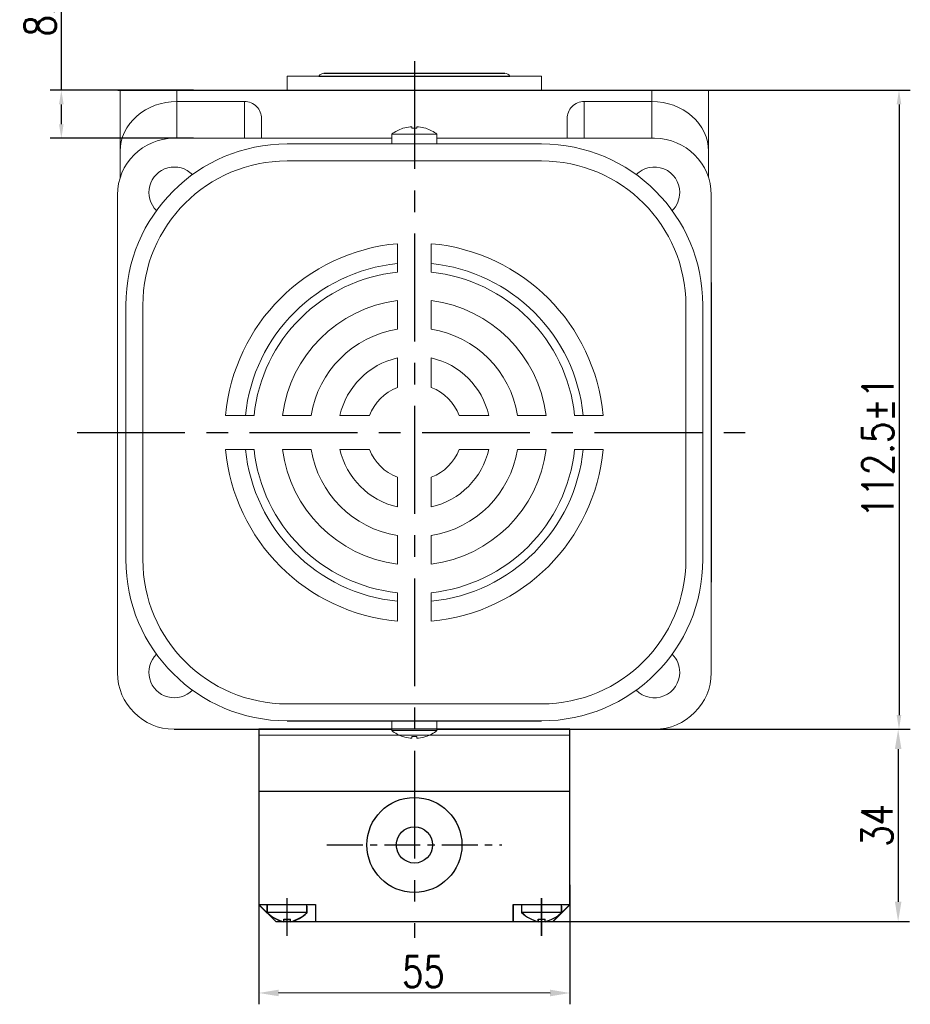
# Model space of a CAD drawing. Header units: inches. Extents: x 331 to 12887, y -474 to 4488.
# Tile 110 of 122: x 10946 to 11103, y 8 to 183. Entities that reach past the tile are written whole.
import ezdxf

# ---------------------------------------------------------------- set-up
doc = ezdxf.new("R2010")
doc.units = ezdxf.units.IN
doc.header["$LTSCALE"] = 10
doc.header["$MEASUREMENT"] = 0
doc.linetypes.add('CENTER', pattern=[10.16, 6.35, -1.27, 1.27, -1.27])
for name, color, linetype in [('1轮廓实线层', 7, 'Continuous'), ('3中心线层', 1, 'CENTER'), ('7标注层', 4, 'Continuous')]:
    doc.layers.add(name, color=color, linetype=linetype)
doc.styles.add('TH_GBDIM', font='romans.shx', dxfattribs={"width": 0.8, "bigfont": 'gbcbig.shx'})
doc.dimstyles.new('TH_GBDIM', dxfattribs={"dimtxt": 3.5, "dimasz": 2.5, "dimexe": 2, "dimexo": 0, "dimgap": 1, "dimtad": 1, "dimdec": 4, "dimdsep": 46, "dimtxsty": 'TH_GBDIM', "dimcen": 0.09, "dimclrd": 4, "dimclre": 4, "dimclrt": 3, "dimadec": 0, "dimazin": 0, "dimtfac": 1, "dimtdec": 4, "dimtmove": 0, "dimatfit": 3, "dimfxl": 1, "dimtzin": 0, "dimarcsym": 0})

# ---------------------------------------------------------------- blocks, each defined once
blk = doc.blocks.new('*D748')
at = {"layer": '7标注层', "color": 4, "lineweight": -2, "transparency": 16777216}
for p, q in [((10953.4, 170.07), (10953.4, 189.9)), ((10976.79, 170.07), (10951.4, 170.07)), ((10953.4, 164.07), (10953.4, 167.57)), ((10976.79, 161.57), (10951.4, 161.57))]:
    blk.add_line(p, q, dxfattribs=at)
at = {"layer": '7标注层', "color": 4, "transparency": 16777216}
for points in [[(10952.98, 167.57), (10953.81, 167.57), (10953.4, 170.07)], [(10952.98, 164.07), (10953.81, 164.07), (10953.4, 161.57)]]:
    blk.add_solid(points, dxfattribs=at)
at = {"layer": 'Defpoints', "color": 0, "transparency": 16777216}
for p in [(10953.4, 170.07), (10976.79, 170.07), (10976.79, 161.57)]:
    blk.add_point(p, dxfattribs=at)
at = {"layer": '7标注层', "color": 3, "transparency": 16777216, "insert": (10949.65, 184.3), "char_height": 5.5, "attachment_point": 5, "rotation": 90, "style": 'TH_GBDIM'}
blk.add_mtext('8.5', dxfattribs=at)
blk = doc.blocks.new('*D609')
at = {"layer": '7标注层', "color": 4, "lineweight": -2, "transparency": 16777216}
for p, q in [((10963.36, 170.07), (11103.49, 170.07)), ((11101.49, 167.57), (11101.49, 59.59)), ((11056.03, 57.09), (11103.49, 57.09))]:
    blk.add_line(p, q, dxfattribs=at)
at = {"layer": '7标注层', "color": 4, "transparency": 16777216}
for points in [[(11101.07, 167.57), (11101.9, 167.57), (11101.49, 170.07)], [(11101.07, 59.59), (11101.9, 59.59), (11101.49, 57.09)]]:
    blk.add_solid(points, dxfattribs=at)
at = {"layer": 'Defpoints', "color": 0, "transparency": 16777216}
for p in [(10963.36, 170.07), (11056.03, 57.09), (11101.49, 57.09)]:
    blk.add_point(p, dxfattribs=at)
at = {"layer": '7标注层', "color": 3, "transparency": 16777216, "insert": (11097.74, 106.93), "char_height": 5.5, "attachment_point": 5, "rotation": 90, "style": 'TH_GBDIM'}
blk.add_mtext('112.5%%P1', dxfattribs=at)
blk = doc.blocks.new('*D820')
at = {"layer": '7标注层', "color": 4, "lineweight": -2, "transparency": 16777216}
for p, q in [((11043.7, 57.09), (11103.34, 57.09)), ((11101.34, 53.59), (11101.34, 26.59)), ((11033.86, 23.09), (11103.34, 23.09))]:
    blk.add_line(p, q, dxfattribs=at)
at = {"layer": '7标注层', "color": 4, "transparency": 16777216}
for points in [[(11100.76, 53.59), (11101.92, 53.59), (11101.34, 57.09)], [(11100.76, 26.59), (11101.92, 26.59), (11101.34, 23.09)]]:
    blk.add_solid(points, dxfattribs=at)
at = {"layer": 'Defpoints', "color": 0, "transparency": 16777216}
for p in [(11043.7, 57.09), (11033.86, 23.09), (11101.34, 23.09)]:
    blk.add_point(p, dxfattribs=at)
at = {"layer": '7标注层', "color": 3, "transparency": 16777216, "insert": (11097.59, 40.09), "char_height": 5.5, "attachment_point": 5, "rotation": 90, "style": 'TH_GBDIM'}
blk.add_mtext('34', dxfattribs=at)
blk = doc.blocks.new('*D821')
at = {"layer": '7标注层', "color": 4, "lineweight": -2, "transparency": 16777216}
for p, q in [((10988.31, 29.58), (10988.31, 8.46)), ((11043.31, 29.57), (11043.31, 8.45)), ((11039.81, 10.45), (10991.81, 10.46))]:
    blk.add_line(p, q, dxfattribs=at)
at = {"layer": '7标注层', "color": 4, "transparency": 16777216}
for points in [[(10991.81, 11.04), (10991.81, 9.88), (10988.31, 10.46)], [(11039.81, 11.04), (11039.81, 9.87), (11043.31, 10.45)]]:
    blk.add_solid(points, dxfattribs=at)
at = {"layer": 'Defpoints', "color": 0, "transparency": 16777216}
for p in [(10988.31, 29.58), (11043.31, 29.57), (10988.31, 10.46)]:
    blk.add_point(p, dxfattribs=at)
at = {"layer": '7标注层', "color": 3, "transparency": 16777216, "insert": (11017.41, 14.21), "char_height": 5.5, "attachment_point": 5, "rotation": 359.9908, "style": 'TH_GBDIM'}
blk.add_mtext('55', dxfattribs=at)

msp = doc.modelspace()

# ---------------------------------------------------------------- linework, layer by layer
at = {"linetype": 'Continuous', "lineweight": 15}
msp.add_line((10993.30719, 172.57402), (11038.3072, 172.57402), dxfattribs=at)
at = {"color": 7, "linetype": 'Continuous', "lineweight": 15}
for p, q in [((10963.80719, 170.07402), (10973.8072, 170.07402)), ((10963.80719, 159.31295), (10963.80719, 170.07402)), ((10973.8072, 170.07402), (10973.8072, 168.07402)), ((10973.8072, 170.07402), (11057.8072, 170.07402)), ((11057.8072, 168.07402), (11057.8072, 170.07402)), ((11057.8072, 170.07402), (11067.8072, 170.07402)), ((11067.8072, 170.07402), (11067.8072, 159.31295)), ((10985.8072, 168.07402), (10973.8072, 168.07402)), ((10973.8072, 168.07402), (10973.8072, 161.57402)), ((10985.8072, 161.57402), (10985.8072, 168.07402)), ((11045.8072, 168.07402), (11057.8072, 168.07402)), ((11045.8072, 168.07402), (11045.8072, 161.57402)), ((11057.8072, 161.57402), (11057.8072, 168.07402)), ((10988.8072, 165.04774), (10988.8072, 161.57402)), ((11042.8072, 161.57402), (11042.8072, 165.04774)), ((11015.8072, 162.29749), (11011.8072, 162.29749)), ((11015.3672, 163.34057), (11015.3672, 163.61675)), ((11019.8072, 162.29749), (11015.8072, 162.29749)), ((11016.2472, 163.61675), (11016.2472, 163.34057)), ((11011.8072, 161.57402), (10973.32381, 161.57402)), ((10993.30719, 160.57402), (11038.3072, 160.57402)), ((11058.29058, 161.57402), (11019.8072, 161.57402)), ((10963.80719, 154.64416), (10963.80719, 159.31295)), ((11067.8072, 159.31295), (11067.8072, 154.64416)), ((11038.3072, 157.57402), (10993.30719, 157.57402)), ((10963.32447, 152.0574), (10963.32447, 113.57402)), ((11068.28992, 67.09063), (11068.28992, 152.0574)), ((11012.8072, 137.91568), (11012.8072, 142.93942)), ((11018.8072, 137.91568), (11018.8072, 142.93942)), ((11012.8072, 127.82915), (11012.8072, 132.88174)), ((11018.8072, 127.82915), (11018.8072, 132.88174)), ((10964.80719, 87.07402), (10964.80719, 132.07402)), ((10964.8072, 87.07402), (10964.8072, 132.07402)), ((10964.8072, 87.07402), (10964.8072, 132.07402)), ((10964.8072, 87.07402), (10964.8072, 132.07402)), ((10967.8072, 132.07402), (10967.8072, 87.07402)), ((10967.8072, 132.07402), (10967.8072, 87.07402)), ((10967.8072, 132.07402), (10967.8072, 87.07402)), ((11063.8072, 132.07402), (11063.8072, 87.07402)), ((11066.80719, 87.07402), (11066.80719, 132.07402)), ((11012.8072, 117.50184), (11012.8072, 122.73646)), ((11018.8072, 117.50184), (11018.8072, 122.73646)), ((10963.32447, 113.57402), (10963.32447, 67.09063)), ((10987.46553, 112.57402), (10982.44179, 112.57402)), ((10997.55206, 112.57402), (10992.49947, 112.57402)), ((11007.87937, 112.57402), (11002.64475, 112.57402)), ((11028.96964, 112.57402), (11023.73502, 112.57402)), ((11039.11492, 112.57402), (11034.06233, 112.57402)), ((11049.1726, 112.57402), (11044.14886, 112.57402)), ((10987.46553, 106.57402), (10982.44179, 106.57402)), ((10997.55206, 106.57402), (10992.49947, 106.57402)), ((11007.87937, 106.57402), (11002.64475, 106.57402)), ((11028.96964, 106.57402), (11023.73502, 106.57402)), ((11039.11492, 106.57402), (11034.06233, 106.57402)), ((11049.1726, 106.57402), (11044.14886, 106.57402)), ((11012.8072, 96.41157), (11012.8072, 101.64619)), ((11018.8072, 96.41157), (11018.8072, 101.64619)), ((11012.8072, 86.26629), (11012.8072, 91.31888)), ((11018.8072, 86.26629), (11018.8072, 91.31888)), ((11012.8072, 76.20862), (11012.8072, 81.23235)), ((11018.8072, 76.20862), (11018.8072, 81.23235)), ((11038.3072, 61.57402), (10993.30719, 61.57402)), ((10973.32381, 57.09129), (11058.29058, 57.09129)), ((11011.8072, 56.85054), (11019.8072, 56.85054)), ((11011.8072, 56.85054), (11019.50409, 56.85054)), ((11011.8072, 56.85054), (11015.8072, 56.85054)), ((11015.3672, 55.53129), (11015.3672, 55.80746)), ((11015.3672, 55.80746), (11015.3672, 55.53129)), ((11015.3672, 55.53129), (11015.3672, 55.80746)), ((11015.8072, 56.85054), (11019.8072, 56.85054)), ((11016.2472, 55.80746), (11016.2472, 55.53129)), ((11016.2472, 55.53129), (11016.2472, 55.80746)), ((11016.2472, 55.80746), (11016.2472, 55.53129)), ((11019.50409, 56.85054), (11019.80719, 56.85054))]:
    msp.add_line(p, q, dxfattribs=at)
for p, q in [((10988.3072, 56.05849), (11043.3072, 56.09042)), ((11043.3072, 26.47442), (11043.3072, 57.09129)), ((11043.30923, 26.08186), (11043.3072, 57.0836)), ((10989.8072, 24.65595), (10989.8072, 26.09129)), ((10989.8072, 24.75035), (10996.8072, 24.75035)), ((10989.82719, 24.63374), (10989.82635, 26.06909)), ((10989.82713, 24.72815), (10996.82713, 24.73221)), ((10996.80719, 25.78854), (10996.80719, 24.65594)), ((10996.8072, 24.65595), (10996.8072, 26.09129)), ((10996.82719, 24.63781), (10996.82635, 26.07315)), ((10996.82653, 25.7704), (10996.82718, 24.63781)), ((11034.8072, 24.65595), (11034.8072, 26.09129)), ((11034.8072, 24.75035), (11041.8072, 24.75035)), ((11034.82718, 24.65871), (11034.82635, 26.09405)), ((11034.82713, 24.75311), (11041.82712, 24.75718)), ((11041.80719, 25.78854), (11041.80719, 24.65594)), ((11041.8072, 24.65595), (11041.8072, 26.09129)), ((11041.82718, 24.66277), (11041.82635, 26.09812)), ((11041.82652, 25.79536), (11041.82718, 24.66277)), ((10992.7072, 23.49129), (10993.9072, 23.49129)), ((10992.7072, 23.06309), (10992.7072, 23.49129)), ((10992.72786, 23.47077), (10993.92786, 23.47147)), ((10992.72811, 23.04258), (10992.72786, 23.47077)), ((10993.9072, 23.06309), (10993.9072, 23.49129)), ((10993.92811, 23.04327), (10993.92786, 23.47147)), ((11037.7072, 23.49129), (11038.9072, 23.49129)), ((11037.7072, 23.06309), (11037.7072, 23.49129)), ((11037.72786, 23.49574), (11038.92786, 23.49643)), ((11037.7281, 23.06754), (11037.72786, 23.49574)), ((11038.9072, 23.06309), (11038.9072, 23.49129)), ((11038.9281, 23.06824), (11038.92786, 23.49643))]:
    msp.add_line(p, q)
at = {"color": 7, "linetype": 'Continuous', "lineweight": 15, "flags": 128}
for points in [[(11013.79971, 163.34057), (11013.79638, 163.34635), (11013.794, 163.35047), (11013.79257, 163.35295), (11013.79209, 163.35377)], [(11017.8223, 163.35377), (11017.82182, 163.35295), (11017.8204, 163.35047), (11017.81801, 163.34635), (11017.81468, 163.34057)], [(11013.79209, 55.79426), (11013.79257, 55.79509), (11013.794, 55.79756), (11013.79638, 55.80169), (11013.79971, 55.80746)], [(11013.79209, 55.79426), (11013.79257, 55.79509), (11013.794, 55.79756), (11013.79638, 55.80169), (11013.79971, 55.80746)], [(11017.81468, 55.80746), (11017.81801, 55.80169), (11017.8204, 55.79756), (11017.82182, 55.79509), (11017.8223, 55.79426)], [(11017.8223, 55.79426), (11017.82183, 55.79509), (11017.8204, 55.79756), (11017.81801, 55.80169), (11017.81468, 55.80746)], [(11017.81468, 55.80746), (11017.81801, 55.80169), (11017.8204, 55.79756), (11017.82183, 55.79509), (11017.8223, 55.79426)]]:
    msp.add_lwpolyline(points, dxfattribs=at)
at = {"color": 7, "linetype": 'Continuous', "lineweight": 15}
for centre, radius, start, end in [((10999.8072, 172.07402), 1, 90, 150), ((11031.8072, 172.07402), 1, 30, 90), ((11015.8072, 157.17402), 6.5, 108.0602081, 127.9798724), ((11015.8072, 157.17402), 6.48509, 96.5521722, 108.0323524), ((11015.8072, 156.01351), 7.34026, 86.5634365, 93.4365635), ((11015.8072, 157.17402), 6.48509, 71.9676476, 83.4478278), ((11015.8072, 157.17402), 6.5, 52.0201276, 71.9397919), ((10993.3072, 132.07402), 28.5, 90, 180), ((11038.3072, 132.07402), 28.5, 0, 90), ((10993.3072, 132.07402), 25.5, 90, 180), ((11038.3072, 132.07402), 25.5, 0, 90), ((10973.38079, 152.00042), 4.5, 44.5203005, 225.4796995), ((11058.2336, 152.00042), 4.5, 0, 135.4796995), ((11058.2336, 152.00042), 4.5, 314.5203005, 0), ((11015.8072, 109.57402), 33.5, 95.1378482, 174.8621518), ((11015.8072, 109.57402), 33.5, 5.1378482, 84.8621518), ((11015.8072, 109.57402), 30, 95.7391705, 174.2608295), ((11015.8072, 109.57402), 30, 5.7391705, 84.2608295), ((11015.8072, 109.57402), 28.5, 96.0423284, 173.9576716), ((11015.8072, 109.57402), 28.5, 6.0423284, 83.9576716), ((11015.8072, 109.57402), 23.5, 97.3343689, 172.6656311), ((11015.8072, 109.57402), 23.5, 7.3343689, 82.6656311), ((11015.8072, 109.57402), 18.5, 99.3324182, 170.6675818), ((11015.8072, 109.57402), 18.5, 9.3324182, 80.6675818), ((11015.8072, 109.57402), 13.5, 102.8395884, 167.1604116), ((11015.8072, 109.57402), 13.5, 12.8395884, 77.1604116), ((11015.8072, 109.57402), 8.47646, 110.7273411, 159.2726589), ((11015.8072, 109.57402), 8.47646, 20.7273411, 69.2726589), ((11015.8072, 109.57402), 33.5, 185.1378482, 264.8621518), ((11015.8072, 109.57402), 30, 185.7391705, 264.2608295), ((11015.8072, 109.57402), 28.5, 186.0423284, 263.9576716), ((11015.8072, 109.57402), 23.5, 187.3343689, 262.6656311), ((11015.8072, 109.57402), 18.5, 189.3324182, 260.6675818), ((11015.8072, 109.57402), 13.5, 192.8395884, 257.1604116), ((11015.8072, 109.57402), 8.47646, 200.7273411, 249.2726589), ((11015.8072, 109.57402), 33.5, 275.1378482, 354.8621518), ((11015.8072, 109.57402), 28.5, 276.0423284, 353.9576716), ((11015.8072, 109.57402), 13.5, 282.8395884, 347.1604116), ((11015.8072, 109.57402), 8.47646, 290.7273411, 339.2726589), ((11015.8072, 109.57402), 23.5, 277.3343689, 352.6656311), ((11015.8072, 109.57402), 18.5, 279.3324182, 350.6675818), ((11015.8072, 109.57402), 30, 275.7391705, 354.2608295), ((10993.3072, 87.07402), 28.5, 180, 270), ((10993.3072, 87.07402), 25.5, 180, 270), ((11038.3072, 87.07402), 25.5, 270, 0), ((11038.3072, 87.07402), 28.5, 270, 0), ((10973.38079, 67.14761), 4.5, 134.5203005, 315.4796995), ((11058.2336, 67.14761), 4.5, 0, 45.4796995), ((11058.2336, 67.14761), 4.5, 224.5203005, 0), ((11015.8072, 61.97402), 6.5, 232.0201276, 251.9397919), ((11015.8072, 61.97402), 6.5, 232.0201276, 251.9397919), ((11015.8072, 61.97402), 6.5, 232.0201276, 251.9397919), ((11015.8072, 61.97402), 6.48509, 251.9676476, 263.4478278), ((11015.8072, 61.97402), 6.48509, 251.9676476, 263.4478278), ((11015.8072, 61.97402), 6.48509, 251.9676476, 263.4478278), ((11015.8072, 63.13705), 7.34279, 266.564621, 273.435379), ((11015.8072, 63.13453), 7.34027, 266.5634398, 273.4365602), ((11015.8072, 63.13453), 7.34027, 266.5634398, 273.4365602), ((11015.8072, 61.97402), 6.48509, 276.5521722, 288.0323524), ((11015.8072, 61.97402), 6.48509, 276.5521722, 288.0323524), ((11015.8072, 61.97402), 6.48509, 276.5521722, 288.0323524), ((11015.8072, 61.97402), 6.5, 288.0602081, 307.9798724), ((11015.8072, 61.97402), 6.5, 288.0602081, 307.9798724), ((11015.8072, 61.97402), 6.5, 288.0602081, 307.9798724)]:
    msp.add_arc(centre, radius, start, end, dxfattribs=at)
for centre, start, end in [((10994.26709, 29.33943), 226.4008538, 256.042757), ((10994.28436, 29.31982), 226.4341172, 256.0760204), ((10992.3473, 29.33943), 283.957243, 313.5991462), ((10992.36457, 29.31871), 283.9905063, 313.6324095), ((11039.26709, 29.33943), 226.4008538, 256.042757), ((11039.28435, 29.34479), 226.4341172, 256.0760204), ((11037.3473, 29.33943), 283.957243, 313.5991462), ((11037.36457, 29.34367), 283.9905063, 313.6324095)]:
    msp.add_arc(centre, 6.46728, start, end)
for centre, major_axis, ratio, start_param, end_param in [((10973.8072, 159.31295), (10, 0), 0.876106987, 1.570796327, 3.141592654), ((10985.8072, 165.04774), (0, -3.02628), 0.991316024, 1.570796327, 3.141592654), ((11045.8072, 165.04774), (0, 3.02628), 0.991316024, 0, 1.570796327), ((11057.8072, 159.31295), (10, 0), 0.876106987, 0, 1.570796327), ((10973.32513, 151.57336), (7.072, -7.072), 0.999867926, 2.356260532, 3.926924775), ((11058.28926, 151.57336), (-7.072, -7.072), 0.999867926, 2.356260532, 3.926924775), ((10973.32513, 67.09195), (7.072, 7.072), 0.999867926, 2.356260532, 3.926924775), ((11058.28926, 67.09195), (-7.072, 7.072), 0.999867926, 2.356260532, 3.926924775)]:
    msp.add_ellipse(centre, major_axis=major_axis, ratio=ratio, start_param=start_param, end_param=end_param, dxfattribs=at)
at = {"linetype": 'Continuous', "lineweight": 15}
for points in [[(10993.30719, 172.57402), (10993.30719, 170.07402)], [(11038.3072, 170.07402), (11038.3072, 172.57402)]]:
    msp.add_open_spline(points, degree=1, dxfattribs=at)
at = {"color": 7, "linetype": 'Continuous', "lineweight": 15}
for points in [[(11011.8072, 162.29749), (11011.8072, 160.57402)], [(11019.8072, 160.57402), (11019.8072, 162.29749)], [(11011.8072, 58.57402), (11011.8072, 56.85054)], [(11011.8072, 58.57402), (11011.8072, 56.85054)], [(11011.8072, 58.57402), (11011.8072, 56.85054)], [(11019.80719, 56.85054), (11019.80719, 58.57402)], [(11019.8072, 56.85054), (11019.8072, 58.57402)], [(11019.8072, 56.85054), (11019.8072, 58.57402)]]:
    msp.add_open_spline(points, degree=1, dxfattribs=at)
for points, knots in [([(11015.3672, 163.61675), (11015.36394, 163.62022), (11015.35743, 163.62715), (11015.30632, 163.63156), (11015.23114, 163.6307), (11015.14676, 163.62526), (11015.09047, 163.61924), (11015.0672, 163.61675)], [0, 0, 0, 0, 0.213607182, 0.427280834, 0.639449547, 0.850955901, 1, 1, 1, 1]), ([(11016.5472, 163.61675), (11016.51373, 163.62022), (11016.4468, 163.62715), (11016.35718, 163.63156), (11016.28953, 163.63071), (11016.25267, 163.62526), (11016.2488, 163.61924), (11016.2472, 163.61675)], [0, 0, 0, 0, 0.213610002, 0.427290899, 0.639496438, 0.850974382, 1, 1, 1, 1]), ([(11015.0672, 55.53129), (11015.10066, 55.52782), (11015.16759, 55.52088), (11015.25721, 55.51648), (11015.32486, 55.51733), (11015.36172, 55.52278), (11015.36559, 55.5288), (11015.3672, 55.53129)], [0, 0, 0, 0, 0.213610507, 0.427290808, 0.639496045, 0.850973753, 1, 1, 1, 1]), ([(11015.3672, 55.53129), (11015.36394, 55.52782), (11015.35743, 55.52088), (11015.30632, 55.51647), (11015.23114, 55.51733), (11015.14676, 55.52278), (11015.09047, 55.5288), (11015.0672, 55.53129)], [0, 0, 0, 0, 0.2136071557, 0.4272806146, 0.6394502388, 0.8509563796, 1, 1, 1, 1]), ([(11015.0672, 55.53129), (11015.10066, 55.52782), (11015.16759, 55.52088), (11015.25721, 55.51647), (11015.32486, 55.51733), (11015.36172, 55.52278), (11015.36559, 55.5288), (11015.3672, 55.53129)], [0, 0, 0, 0, 0.213610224, 0.427291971, 0.639496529, 0.850974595, 1, 1, 1, 1]), ([(11016.2472, 55.53129), (11016.25045, 55.52782), (11016.25696, 55.52088), (11016.30807, 55.51648), (11016.38325, 55.51733), (11016.46763, 55.52278), (11016.52393, 55.5288), (11016.5472, 55.53129)], [0, 0, 0, 0, 0.213607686, 0.427280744, 0.639449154, 0.850955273, 1, 1, 1, 1]), ([(11016.5472, 55.53129), (11016.51373, 55.52782), (11016.4468, 55.52088), (11016.35718, 55.51647), (11016.28953, 55.51733), (11016.25267, 55.52278), (11016.2488, 55.5288), (11016.2472, 55.53129)], [0, 0, 0, 0, 0.213610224, 0.427291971, 0.639496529, 0.850974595, 1, 1, 1, 1]), ([(11016.2472, 55.53129), (11016.25045, 55.52782), (11016.25696, 55.52088), (11016.30807, 55.51647), (11016.38325, 55.51733), (11016.46763, 55.52278), (11016.52393, 55.5288), (11016.5472, 55.53129)], [0, 0, 0, 0, 0.2136071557, 0.4272806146, 0.6394502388, 0.8509563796, 1, 1, 1, 1])]:
    msp.add_open_spline(points, degree=3, knots=knots, dxfattribs=at)
at = {"layer": '1轮廓实线层'}
for p, q in [((10998.94117, 172.57402), (11032.67322, 172.57402)), ((10999.8072, 173.07402), (11031.8072, 173.07402)), ((10993.30719, 170.07402), (11038.3072, 170.07402)), ((11068.29762, 136.07402), (11068.28223, 83.07402)), ((10993.3072, 58.57402), (11038.3072, 58.57402)), ((10973.32381, 57.09129), (11011.8072, 57.09129)), ((10988.3072, 57.09129), (10988.3072, 26.47442)), ((10988.3072, 57.09129), (10988.33027, 26.06822)), ((11043.3072, 57.09129), (10988.3072, 57.09129)), ((11019.8072, 57.09129), (11058.29058, 57.09129)), ((11043.3072, 46.09129), (10988.3072, 46.05936)), ((10988.3072, 26.09129), (10991.3072, 23.09129)), ((10988.3072, 26.09129), (10998.3072, 26.09129)), ((10988.32635, 26.06822), (10998.32635, 26.07402)), ((10988.32635, 26.06822), (10991.3281, 23.06996)), ((10998.3072, 26.09129), (10998.3072, 23.09129)), ((10998.32635, 26.07402), (10998.32809, 23.07403)), ((11033.3072, 26.09129), (11043.3072, 26.09129)), ((11033.3072, 23.09129), (11033.3072, 26.09129)), ((11033.32635, 26.09318), (11043.32635, 26.09899)), ((11033.32809, 23.09318), (11033.32635, 26.09318)), ((11043.3072, 26.09129), (11040.3072, 23.09129)), ((11043.32635, 26.09899), (11040.32809, 23.09725)), ((10991.3281, 23.06996), (11040.3072, 23.09129)), ((10994.8072, 23.09129), (11036.8072, 23.09129))]:
    msp.add_line(p, q, dxfattribs=at)
at = {"layer": '1轮廓实线层', "color": 7}
msp.add_line((11043.3072, 46.09129), (11043.3072, 57.09129), dxfattribs=at)
at = {"layer": '1轮廓实线层'}
for radius in [8.4, 3.2]:
    msp.add_circle((11015.81765, 36.62807), radius, dxfattribs=at)
at = {"layer": '3中心线层', "ltscale": 0.3}
for p, q in [((11015.8072, 175.20443), (11015.8072, 20.22256)), ((10956.20592, 109.57402), (11074.84036, 109.57402))]:
    msp.add_line(p, q, dxfattribs=at)
at = {"layer": '3中心线层', "ltscale": 0.1}
msp.add_line((11000.35597, 36.62808), (11031.27936, 36.62808), dxfattribs=at)
at = {"layer": '3中心线层'}
for p, q in [((10993.3072, 20.5814), (10993.3072, 27.20228)), ((11038.3072, 20.5814), (11038.3072, 27.20228)), ((11038.32861, 20.5862), (11038.32476, 27.20708))]:
    msp.add_line(p, q, dxfattribs=at)

# ---------------------------------------------------------------- dimensions: what is measured, and where the dimension line sits
at = {"layer": '7标注层'}
for base, p1, p2, text, picture, middle in [((10953.39786, 170.07402), (10976.79442, 161.57402), (10976.79442, 170.07402), '8.5', '*D748', (10953.39786, 184.29545)), ((11101.48717, 57.09129), (10963.35656, 170.07402), (11056.03474, 57.09129), '112.5%%P1', '*D609', (11101.48717, 106.92731))]:
    dim = msp.add_linear_dim(base=base, p1=p1, p2=p2, angle=90, text=text, dimstyle='TH_GBDIM', override={"dimtxt": 5.5, "dimdec": 1, "dimlfac": 1.25, "dimadec": 1}, dxfattribs=at)
    dim.commit()
    dim.dimension.update_dxf_attribs({"geometry": picture, "text_midpoint": middle, "dimtype": 160})
dim = msp.add_linear_dim(base=(11101.33864, 23.08848), p1=(11043.70372, 57.09129), p2=(11033.86099, 23.08848), angle=270, dimstyle='TH_GBDIM', override={"dimtxt": 5.5, "dimasz": 3.5, "dimdec": 1, "dimadec": 1}, dxfattribs=at)
dim.commit()
dim.dimension.update_dxf_attribs({"geometry": '*D820', "text_midpoint": (11097.58864, 40.08989)})
dim = msp.add_linear_dim(base=(10988.30893, 10.4616), p1=(11043.312, 29.56821), p2=(10988.31199, 29.58108), angle=179.9908284, dimstyle='TH_GBDIM', override={"dimtxt": 5.5, "dimasz": 3.5, "dimdec": 1, "dimadec": 1}, dxfattribs=at)
dim.commit()
dim.dimension.update_dxf_attribs({"geometry": '*D821', "text_midpoint": (11017.40866, 10.45694), "dimtype": 160})

doc.saveas('drawing.dxf')
